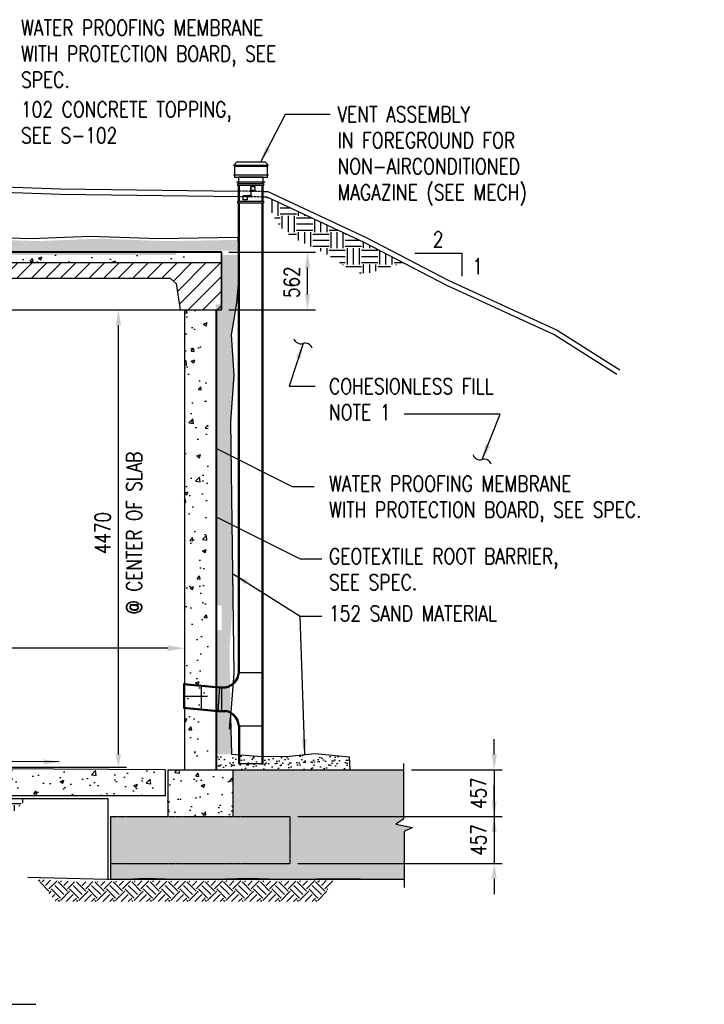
# Model space of a CAD drawing. Header units: millimetres. Extents: x -1420 to 32684, y -3794 to 19736.
# Tile 6 of 8: x 25997 to 32684, y -1214 to 8405. Entities that reach past the tile are written whole.
import ezdxf

# ---------------------------------------------------------------- set-up
doc = ezdxf.new("R2010")
doc.units = ezdxf.units.MM
doc.linetypes.add('HIDDEN', pattern=[0.375, 0.25, -0.125])
doc.linetypes.add('HIDDEN2', pattern=[0.1875, 0.125, -0.0625])
for name, color, linetype in [('M-EXHS-DUCT', 8, 'Continuous'), ('S-ANNO-DIMS', 2, 'Continuous'), ('S-ANNO-SYMB', 4, 'Continuous'), ('S-ANNO-SYMB5', 5, 'Continuous'), ('S-ANNO-TEXT', 3, 'Continuous'), ('S-SECT-CONC', 3, 'Continuous'), ('S-SECT-MBND', 1, 'Continuous'), ('S-SECT-PATT', 1, 'Continuous'), ('S-STRL-MISC', 4, 'Continuous')]:
    doc.layers.add(name, color=color, linetype=linetype)
doc.styles.add('BASE48', font='romans.shx', dxfattribs={"width": 0.8})
doc.styles.add('Text', font='romans.shx', dxfattribs={"width": 0.8, "height": 3})
doc.dimstyles.new('DIM48', dxfattribs={"dimscale": 48, "dimtxt": 0.125, "dimasz": 0.09375, "dimexe": 0.0625, "dimexo": 0.0625, "dimgap": 0.0625, "dimtad": 1, "dimdec": 4, "dimzin": 3, "dimdsep": 46, "dimlunit": 4, "dimtxsty": 'BASE48', "dimblk": 'ARCHTICK', "dimcen": 0.09, "dimdle": 0.0625, "dimclrd": 256, "dimclre": 256, "dimclrt": 4, "dimadec": 0, "dimazin": 0, "dimtfac": 1, "dimtdec": 4, "dimtmove": 0, "dimatfit": 2, "dimfxl": 1, "dimfrac": 2, "dimtolj": 1, "dimtzin": 0, "dimlwd": -1, "dimlwe": -1, "dimarcsym": 0})
doc.dimstyles.new('NFL_1', dxfattribs={"dimscale": 0, "dimtxt": 3, "dimasz": 3.3, "dimexe": 3, "dimexo": 3, "dimgap": 1.5, "dimtad": 1, "dimdec": 0, "dimzin": 3, "dimdsep": 46, "dimtxsty": 'Text', "dimblk2": 'ARCHTICK', "dimcen": 3, "dimdle": 3, "dimclrd": 1, "dimclre": 1, "dimclrt": 2, "dimadec": 0, "dimazin": 0, "dimtfac": 0.75, "dimtdec": 0, "dimtmove": 2, "dimatfit": 3, "dimfxl": 0.125, "dimtfillclr": 1, "dimfrac": 2, "dimtolj": 1, "dimtzin": 0, "dimarcsym": 1})
pattern_1 = [(50, (9635.26, 1564.26), (358.63, -31.376), [37.5, -412.5]), (355, (9635.26, 1564.26), (-69.376, 376.096), [30, -330]), (100.4514, (9665.14, 1561.64), (289.255, 344.72), [31.87, -350.571]), (46.1842, (9635.26, 1664.26), (533.621, -82.76), [56.25, -618.75]), (96.6356, (9679.7, 1657.36), (467.331, 487.059), [47.805, -525.856]), (351.1842, (9635.26, 1664.26), (467.331, 487.06), [45, -495]), (21, (9685.26, 1639.26), (298.4535, -201.3094), [37.5, -412.5]), (326, (9685.26, 1639.26), (121.658, 362.575), [30, -330]), (71.4514, (9710.13, 1622.48), (420.111, 161.265), [31.87, -350.571]), (37.5, (9635.26, 1564.26), (6.0799, 166.4469), [0, -326, 0, -335, 0, -331.25]), (7.5, (9635.26, 1564.26), (131.5348, 197.2059), [0, -191, 0, -318.5, 0, -126.25]), (327.5, (9523.76, 1564.26), (266.9112, -11.2774), [0, -125, 0, -390, 0, -517.5]), (317.5, (9473.76, 1564.26), (291.593, 50.0525), [0, -162.5, 0, -259, 0, -367.5])]
pattern_2 = [(50, (949.64, 1564.26), (358.63, -31.376), [37.5, -412.5]), (355, (949.64, 1564.26), (-69.3757, 376.096), [30, -330]), (100.4514, (979.53, 1561.64), (289.2547, 344.7198), [31.87, -350.571]), (46.1842, (949.64, 1664.26), (533.6205, -82.7595), [56.25, -618.75]), (96.6356, (994.1, 1657.36), (467.331, 487.059), [47.805, -525.856]), (351.1842, (949.64, 1664.26), (467.331, 487.059), [45, -495]), (21, (999.64, 1639.26), (298.4535, -201.3094), [37.5, -412.5]), (326, (999.64, 1639.26), (121.6577, 362.575), [30, -330]), (71.4514, (1024.5, 1622.48), (420.1113, 161.2652), [31.87, -350.571]), (37.5, (949.64, 1564.26), (6.0799, 166.4469), [0, -326, 0, -335, 0, -331.25]), (7.5, (949.64, 1564.26), (131.5348, 197.2059), [0, -191, 0, -318.5, 0, -126.25]), (327.5, (838.14, 1564.26), (266.9112, -11.27744), [0, -125, 0, -390, 0, -517.5]), (317.5, (788.14, 1564.26), (291.593, 50.0525), [0, -162.5, 0, -259, 0, -367.5])]

# ---------------------------------------------------------------- blocks, each defined once
blk = doc.blocks.new('*D56')
at = {"layer": 'Defpoints', "color": 0, "transparency": 16777216}
for p in [(28636.6, 619.4), (28636.6, 162.6), (30632.3, 162.6)]:
    blk.add_point(p, dxfattribs=at)
at = {"layer": 'S-ANNO-DIMS', "transparency": 16777216}
for p, q in [((30632.3, 769.4), (30632.3, 919.4)), ((28715.6, 619.4), (30711.3, 619.4)), ((30632.3, 619.4), (30632.3, 162.6)), ((28715.6, 162.6), (30711.3, 162.6)), ((30632.3, 12.6), (30632.3, -137.4))]:
    blk.add_line(p, q, dxfattribs=at)
for points in [[(30607.3, 769.4), (30657.3, 769.4), (30632.3, 619.4)], [(30607.3, 12.6), (30657.3, 12.6), (30632.3, 162.6)]]:
    blk.add_solid(points, dxfattribs=at)
at = {"layer": 'S-ANNO-DIMS', "color": 3, "transparency": 16777216, "insert": (30478.3, 391), "char_height": 150, "attachment_point": 5, "rotation": 90, "style": 'BASE48'}
blk.add_mtext('\\A1;457', dxfattribs=at)
blk = doc.blocks.new('*D57')
at = {"layer": 'Defpoints', "color": 0, "transparency": 16777216}
for p in [(29745.8, 1076.6), (28636.6, 619.4), (30632.3, 619.4)]:
    blk.add_point(p, dxfattribs=at)
at = {"layer": 'S-ANNO-DIMS', "transparency": 16777216}
for p, q in [((30632.3, 1226.6), (30632.3, 1376.6)), ((29824.8, 1076.6), (30711.3, 1076.6)), ((30632.3, 1076.6), (30632.3, 619.4)), ((28715.6, 619.4), (30711.3, 619.4)), ((30632.3, 469.4), (30632.3, 319.4))]:
    blk.add_line(p, q, dxfattribs=at)
for points in [[(30607.3, 1226.6), (30657.3, 1226.6), (30632.3, 1076.6)], [(30607.3, 469.4), (30657.3, 469.4), (30632.3, 619.4)]]:
    blk.add_solid(points, dxfattribs=at)
at = {"layer": 'S-ANNO-DIMS', "color": 3, "transparency": 16777216, "insert": (30478.3, 848), "char_height": 150, "attachment_point": 5, "rotation": 90, "style": 'BASE48'}
blk.add_mtext('\\A1;457', dxfattribs=at)
blk = doc.blocks.new('*D59')
at = {"layer": 'Defpoints', "color": 0, "ltscale": 10, "transparency": 16777216}
for p in [(19988.1, 2376.6), (27608.1, 2376.6), (19988.1, 2264)]:
    blk.add_point(p, dxfattribs=at)
at = {"layer": 'S-ANNO-DIMS', "color": 1, "lineweight": -2, "ltscale": 10, "transparency": 16777216}
for p, q in [((19988.1, 2226.6), (19988.1, 2114)), ((27443.1, 2264), (20153.1, 2264)), ((27608.1, 2226.6), (27608.1, 2114))]:
    blk.add_line(p, q, dxfattribs=at)
at = {"layer": 'S-ANNO-DIMS', "color": 1, "ltscale": 10, "transparency": 16777216}
for points in [[(20153.1, 2291.5), (20153.1, 2236.5), (19988.1, 2264)], [(27443.1, 2291.5), (27443.1, 2236.5), (27608.1, 2264)]]:
    blk.add_solid(points, dxfattribs=at)
at = {"layer": 'S-ANNO-DIMS', "color": 2, "ltscale": 10, "transparency": 16777216, "insert": (23466.8, 2414), "char_height": 150, "attachment_point": 5, "style": 'Text'}
blk.add_mtext('\\A1;7620', dxfattribs=at)
blk = doc.blocks.new('_ArchTick')
at = {"color": 0, "linetype": 'ByBlock', "const_width": 0.15}
blk.add_lwpolyline([(-0.5, -0.5), (0.5, 0.5)], dxfattribs=at)

msp = doc.modelspace()

# ---------------------------------------------------------------- hatches: boundary and pattern name
at = {"layer": 'S-SECT-PATT', "ltscale": 15}
h = msp.add_hatch(dxfattribs=at)
h.set_pattern_fill('EARTH', color=256, scale=25)
h.set_pattern_definition([(0, (17271.39, 0), (158.75, 158.75), [158.75, -158.75]), (0, (17271.39, 59.53), (158.75, 158.75), [158.75, -158.75]), (0, (17271.39, 119.06), (158.75, 158.75), [158.75, -158.75]), (90, (17291.23, 138.9), (-158.75, 158.75), [158.75, -158.75]), (90, (17350.76, 138.9), (-158.75, 158.75), [158.75, -158.75]), (90, (17410.3, 138.9), (-158.75, 158.75), [158.75, -158.75])])
edge = h.paths.add_edge_path()
edge.add_line((29358.9, 6231.7), (28410.2, 6674.9))
edge.add_spline(control_points=[(28410.2, 6674.9), (28435.4, 6589.5), (28477.8, 6445.8), (28693.4, 6232.6), (29010.7, 6145), (29308, 5868.8), (29571.2, 5989.1), (29706.2, 6011.9), (29763.3, 6021.5)], knot_values=[0, 0, 0, 0, 262.771135, 442.037225, 878.148982, 1258.264944, 1497.353504, 1672.999906, 1672.999906, 1672.999906, 1672.999906], degree=3, periodic=0)
edge.add_line((29763.3, 6021.5), (29358.9, 6231.7))
at = {"layer": 'S-SECT-PATT'}
h = msp.add_hatch(dxfattribs=at)
h.set_pattern_fill('AR-SAND', color=256, scale=50, angle=45, style=0)
h.set_pattern_definition([(82.5, (9711.26, 1564.26), (-70.35066, 65.89636), [0, -76, 0, -85, 0, -81.25]), (52.5, (9711.26, 1564.26), (-37.2069, 162.349), [0, -41, 0, -68.5, 0, -26.25]), (12.5, (9667.77, 1520.77), (109.90146, 110.30162), [0, -25, 0, -90, 0, -117.5]), (2.5, (9667.77, 1520.77), (75.2521, 137.3131), [0, -12.5, 0, -59, 0, -67.5])])
h.paths.add_polyline_path([(26763.5, 6265.5), (26181.3, 6241.8), (25375.7, 6266.2), (24692.2, 6248.9), (23874.1, 6259.6), (23874.1, 6107.6), (27526.1, 6107.6), (27526.1, 6147.6), (28132, 6147.6), (28126.9, 6253.7), (27429.8, 6241.8)])
h.paths.add_polyline_path([(27912.7, 1228.6), (28064.7, 1228.6), (28057, 1590.7), (28046.4, 2267.4), (28088.4, 2812.7), (28056.9, 4479.2), (28088.3, 4927.8), (28063.8, 5326.2), (28114.8, 5634.5), (28133.3, 5840.6), (28133.3, 6107.6), (27963.7, 6107.6), (27963.7, 5624.6), (27912.7, 5624.6), (27912.7, 2686.1), (27948.6, 2681.7), (27970.2, 2681.7), (27970.2, 2441.1), (27933.9, 2441.1), (27912.7, 2443.7)])
h = msp.add_hatch(dxfattribs=at)
h.set_pattern_fill('AR-CONC', color=256, scale=50, style=0)
h.set_pattern_definition(pattern_1)
h.paths.add_polyline_path([(23798.1, 6107.6), (19708.5, 6107.6), (19708.5, 6031.4), (23798.1, 6031.4)])
h.paths.add_polyline_path([(27887.7, 6107.6), (27450.1, 6107.6), (23798.1, 6107.6), (23798.1, 6031.4), (27887.7, 6031.4)])
h = msp.add_hatch(dxfattribs=at)
h.set_pattern_fill('ANSI31', color=256, scale=800, style=0)
h.set_pattern_definition([(45, (9635.26, 1564.26), (-70.7107, 70.7107), [])])
h.paths.add_polyline_path([(27565.1, 5571.6), (27963.7, 5571.7), (27963.7, 6031.4), (19632.5, 6031.4), (19632.5, 5571.6), (20031.2, 5571.6), (20069.6, 5828.2), (20128.1, 5878.6), (27468.2, 5878.6), (27526.7, 5828.2)])
h = msp.add_hatch(dxfattribs=at)
h.set_pattern_fill('AR-CONC', color=256, scale=50, style=0)
h.set_pattern_definition(pattern_1)
h.paths.add_polyline_path([(27836.7, 5624.6), (27608.1, 5624.6), (27608.1, 2714.1), (27663, 2707.4), (27663, 2787.1), (27668, 2787.1), (27668, 2706.8), (27836.7, 2686.1)])
h.paths.add_polyline_path([(27663, 2697.3), (27608.1, 2704), (27608.1, 2641.2), (27608.2, 2591.8), (27663, 2591.8)])
h.paths.add_polyline_path([(27769.5, 2684.2), (27668, 2696.6), (27668, 2591.8), (27769.5, 2591.8)])
h.paths.add_polyline_path([(27668, 2591.8), (27668, 2474.6), (27836.7, 2453.9), (27836.7, 2591.8)])
h.paths.add_polyline_path([(27663, 2591.8), (27608.2, 2591.8), (27608.3, 2481.9), (27663, 2475.2)])
h.paths.add_polyline_path([(27836.7, 2443.7), (27668, 2464.5), (27668, 2383.8), (27663, 2383.8), (27663, 2465.1), (27608.1, 2471.8), (27608.1, 1154.6), (27836.7, 1154.6)])
h = msp.add_hatch(dxfattribs=at)
h.set_pattern_fill('AR-SAND', color=256, scale=50, angle=45, style=0)
h.set_pattern_definition([(82.5, (9635.26, 1564.26), (-70.35066, 65.89636), [0, -76, 0, -85, 0, -81.25]), (52.5, (9635.26, 1564.26), (-37.2069, 162.349), [0, -41, 0, -68.5, 0, -26.25]), (12.5, (9591.77, 1520.77), (109.90146, 110.30162), [0, -25, 0, -90, 0, -117.5]), (2.5, (9591.77, 1520.77), (75.2521, 137.3131), [0, -12.5, 0, -59, 0, -67.5])])
h.paths.add_polyline_path([(27920.2, 1076.6), (29221.5, 1076.6), (29214.4, 1202.7), (28882.2, 1237.7), (28599, 1206.2), (28322.7, 1209.7), (28064.7, 1228.6), (27920.2, 1228.6)])
h = msp.add_hatch(dxfattribs=at)
h.set_pattern_fill('AR-CONC', color=256, scale=50, style=0)
h.set_pattern_definition(pattern_2)
h.paths.add_polyline_path([(28636.6, 619.4), (26884.2, 619.4), (26884.2, 162.6), (28636.6, 162.6)], flags=17)
h.paths.add_polyline_path([(20712, 619.4), (18959.6, 619.4), (18959.6, 162.6), (20712, 162.6)])
h.paths.add_polyline_path([(26884.2, 162.6), (26884.2, 9.4), (29751.3, 9.4), (29751.3, 473.6), (29835.6, 514.4), (29672.4, 544.3), (29745.8, 593.3), (29745.8, 1076.6), (28078, 1076.6), (28078, 619.4), (28636.6, 619.4), (28636.6, 162.6)])
h.paths.add_polyline_path([(20712, 9.4), (20712, 162.6), (18959.6, 162.6), (18959.6, 619.4), (19518.2, 619.4), (19518.2, 1076.6), (17936.3, 1076.6), (17936.3, 636.5), (17862.8, 587.6), (18026, 557.7), (17941.7, 516.9), (17941.7, 9.4)])
h = msp.add_hatch(dxfattribs=at)
h.set_pattern_fill('AR-CONC', color=256, scale=50, style=0)
h.set_pattern_definition(pattern_2)
h.paths.add_polyline_path([(27417.8, 1076.7), (23798.1, 1101.6), (20178.4, 1080.5), (20178.4, 822.6), (27417.8, 822.6)])
h = msp.add_hatch(dxfattribs=at)
h.set_pattern_fill('AR-CONC', color=256, scale=50, style=0)
h.set_pattern_definition([(50, (9635.26, 1486.26), (358.63, -31.376), [37.5, -412.5]), (355, (9635.26, 1486.26), (-69.376, 376.096), [30, -330]), (100.4514, (9665.14, 1483.64), (289.255, 344.72), [31.87, -350.571]), (46.1842, (9635.26, 1586.26), (533.62, -82.76), [56.25, -618.75]), (96.6356, (9679.7, 1579.36), (467.331, 487.059), [47.805, -525.856]), (351.1842, (9635.26, 1586.26), (467.331, 487.06), [45, -495]), (21, (9685.26, 1561.26), (298.4535, -201.3094), [37.5, -412.5]), (326, (9685.26, 1561.26), (121.658, 362.575), [30, -330]), (71.4514, (9710.13, 1544.48), (420.111, 161.265), [31.87, -350.571]), (37.5, (9635.26, 1486.26), (6.0799, 166.4469), [0, -326, 0, -335, 0, -331.25]), (7.5, (9635.26, 1486.26), (131.5348, 197.2059), [0, -191, 0, -318.5, 0, -126.25]), (327.5, (9523.76, 1486.26), (266.9112, -11.2774), [0, -125, 0, -390, 0, -517.5]), (317.5, (9473.76, 1486.26), (291.593, 50.0525), [0, -162.5, 0, -259, 0, -367.5])])
h.paths.add_polyline_path([(27442.8, 1076.6), (27442.8, 619.4), (28078, 619.4), (28078, 1076.6)])
h = msp.add_hatch(dxfattribs=at)
h.set_pattern_fill('EARTH', color=1, scale=507.998984, style=0)
h.set_pattern_definition([(0, (20550.1, -9667.47), (126.9997, 126.9997), [126.9997, -126.9997]), (0, (20550.1, -9619.84), (126.9997, 126.9997), [126.9997, -126.9997]), (0, (20550.1, -9572.22), (126.9997, 126.9997), [126.9997, -126.9997]), (90, (20565.97, -9556.34), (-126.9997, 126.9997), [126.9997, -126.9997]), (90, (20613.6, -9556.34), (-126.9997, 126.9997), [126.9997, -126.9997]), (90, (20661.22, -9556.34), (-126.9997, 126.9997), [126.9997, -126.9997])])
h.paths.add_polyline_path([(26061.4, 789.4), (24865, 790), (25026.6, 588.9), (25862.7, 588.9)])
h = msp.add_hatch(dxfattribs=at)
h.set_pattern_fill('EARTH', color=1, scale=507.998984, angle=45, style=0)
h.set_pattern_definition([(45, (11016.74, -984.34), (1e-14, 179.6048), [126.9997, -126.9997]), (45, (10983.07, -950.67), (1e-14, 179.6048), [126.9997, -126.9997]), (45, (10949.39, -916.99), (1e-14, 179.6048), [126.9997, -126.9997]), (135, (10949.39, -894.54), (-179.6048, 1e-14), [126.9997, -126.9997]), (135, (10983.07, -860.86), (-179.6048, 1e-14), [126.9997, -126.9997]), (135, (11016.74, -827.19), (-179.6048, 1e-14), [126.9997, -126.9997])])
h.paths.add_polyline_path([(29063.2, -6.6), (28929.3, -3.7), (28538.3, -14.3), (28369, -8.8), (27880.6, -8.8), (27796.8, -11.1), (27429.3, -11.1), (27358, -8.8), (27042.4, -8.8), (26571.2, -18.2), (26238, 1.2), (26238, 1.6), (26172.8, 3.7), (26350.5, -210.9), (28935.6, -210.9)])

# ---------------------------------------------------------------- linework, layer by layer
at = {"layer": 'Defpoints'}
for p, q in [((28133.3, 5817), (28133.3, 6434.5)), ((27607.9, 1908.7), (27608.1, 1686.6)), ((27807.7, 1895.5), (27807.7, 1895.4))]:
    msp.add_line(p, q, dxfattribs=at)
at = {"layer": 'M-EXHS-DUCT'}
for p, q in [((28086.1, 6979.6, 9.5), (28117.8, 7017.7, 9.5)), ((28099.1, 6979.6, 9.5), (28086.1, 6979.6, 9.5)), ((28117.8, 7016.9, 9.5), (28395.9, 7016.9, 9.5)), ((28427.6, 6979.6, 9.5), (28395.9, 7017.7, 9.5)), ((28425.9, 6979.6, 9.5), (28412.9, 6979.6, 9.5)), ((28133.3, 6633.3, 9.5), (28133.3, 6783.4, 9.5)), ((28143.4, 6633.3, 9.5), (28143.4, 6783.4, 9.5)), ((28362.2, 6783.4, 9.5), (28362.2, 6633.3, 9.5)), ((28372.2, 6783.4, 9.5), (28372.2, 6633.3, 9.5)), ((28253.6, 6683.8, 9.5), (28179.9, 6683.8, 9.5)), ((28133.2, 2026.5), (28133.3, 6613.8, 9.5)), ((28143.2, 2026.5), (28143.4, 6613.8, 9.5)), ((28362.2, 6613.8, 9.5), (28362, 1161.8, 9.5)), ((28372.2, 6613.8, 9.5), (28372.1, 1161.8, 9.5)), ((28362.2, 5035.1), (28362, 1135.8)), ((28372.2, 5035.1), (28372.1, 1135.8)), ((28133.2, 2026.5), (28362, 2026.5)), ((27598.7, 1921.1), (27948.5, 1887.5, 3.9)), ((27598.7, 1921.1), (27598.7, 1677.6)), ((27598.7, 1910.9, 0), (27947.8, 1877.4, 0.2)), ((27769.3, 1898.5), (27769.3, 1685.7)), ((27769.6, 1890.9), (27769.6, 1678.2)), ((27948.5, 1887.5), (27933.7, 1646.9, 3.9)), ((27947.8, 1877.4, 3.9), (28009.6, 1877.4, 3.9)), ((27948.5, 1887.5, 3.9), (28009.6, 1887.5, 3.9)), ((27970.1, 1887.5, 3.9), (27970.1, 1646.9, 3.9)), ((27608, 1797.7), (27833.1, 1797.7)), ((27598.7, 1688.9), (27934.4, 1657, 3.9)), ((27598.7, 1678.8), (27933.7, 1646.9, 3.9)), ((27933.7, 1646.9, 3.9), (28009.6, 1646.9, 3.9)), ((27934.4, 1657, 3.9), (28009.6, 1657, 3.9)), ((28133.2, 1508), (28372.1, 1508)), ((28133.2, 1508), (28133.2, 1135.8)), ((28143.4, 1508), (28143.4, 1135.8)), ((28372.1, 1135.8, 0.9), (28133.2, 1135.8))]:
    msp.add_line(p, q, dxfattribs=at)
at = {"layer": 'M-EXHS-DUCT', "elevation": 9.5}
for points in [[(28094.2, 6867.5), (28418.6, 6867.5), (28418.6, 6971.8), (28094.2, 6971.8)], [(28099.1, 6972.6), (28412.1, 6972.6), (28412.1, 6979.6), (28099.1, 6979.6)], [(28088.5, 6889.3), (28423.5, 6889.3), (28423.5, 6884.6), (28088.5, 6884.6)], [(28134.9, 6822.3), (28373.9, 6822.3), (28373.9, 6866.7), (28134.9, 6866.7)], [(28117.8, 6821.5), (28391.8, 6821.5), (28391.8, 6816.1), (28117.8, 6816.1)], [(28129.2, 6802.9), (28378, 6802.9), (28378, 6783.4), (28129.2, 6783.4)], [(28133.3, 6803.6), (28134.1, 6803.6), (28134.1, 6813.7), (28133.3, 6813.7)], [(28253.6, 6775.8), (28293.2, 6775.8), (28293.2, 6736.8), (28253.6, 6736.8)], [(28372.3, 6802.9), (28371.5, 6802.9), (28371.5, 6811.4), (28372.3, 6811.4)], [(28179.9, 6683.8), (28219.5, 6683.8), (28219.5, 6644.8), (28179.9, 6644.8)], [(28129.2, 6633.3), (28378, 6633.3), (28378, 6613.8), (28129.2, 6613.8)]]:
    msp.add_lwpolyline(points, close=True, dxfattribs=at)
msp.add_lwpolyline([(28253.6, 6775.8), (28253.6, 6697.3)], dxfattribs=at)
at = {"layer": 'M-EXHS-DUCT', "const_width": 14.5, "elevation": 9.5}
msp.add_lwpolyline([(28246.3, 6683.8, 1), (28260.9, 6683.8, 1)], format="xyb", close=True, dxfattribs=at)
at = {"layer": 'M-EXHS-DUCT', "extrusion": (0.051128, -0.017653, 0.998536)}
msp.add_arc((11060.1, -25740.6, 1402.6), 157.3, 211.12411, 283.63527, dxfattribs=at)
at = {"layer": 'M-EXHS-DUCT', "extrusion": (0.051282, -0.023725, 0.998402)}
msp.add_arc((13598.3, -24498.8, 1395.2), 163.5, 215.18124, 290.66618, dxfattribs=at)
at = {"layer": 'M-EXHS-DUCT', "extrusion": (0.051282, 0.023725, 0.998402)}
msp.add_arc((-10390.9, -25980, 1479), 164.1, 249.50596, 324.74813, dxfattribs=at)
at = {"layer": 'M-EXHS-DUCT', "extrusion": (0.051128, 0.017653, 0.998536)}
msp.add_arc((-7719.2, -26892.4, 1465), 157.3, 256.36473, 328.87589, dxfattribs=at)
at = {"layer": 'S-ANNO-DIMS'}
for p, q in [((28041.7, 6133.6), (28886.3, 6133.6)), ((28041.7, 5571.6), (28886.3, 5571.6)), ((24648.6, 1101.6), (27039.8, 1101.6))]:
    msp.add_line(p, q, dxfattribs=at)
at = {"layer": 'S-ANNO-DIMS', "color": 2}
for p, q in [((28808.3, 5721.6), (28808.3, 5983.6)), ((26961.8, 1226.6), (26961.8, 5421.6))]:
    msp.add_line(p, q, dxfattribs=at)
at = {"layer": 'S-ANNO-DIMS'}
msp.add_lwpolyline([(29857.8, 6124), (30316.8, 6124), (30316.8, 5899)], dxfattribs=at)
for centre, start, end in [((28743.5, 5309.5), 197.33619, 287.33619), ((28785.7, 5174.4), 17.33619, 107.33619), ((30492.9, 4176.1), 197.33619, 287.33619), ((30535.1, 4041.1), 17.33619, 107.33619)]:
    msp.add_arc(centre, 70.7, start, end, dxfattribs=at)
at = {"layer": 'S-ANNO-DIMS', "color": 2}
for points in [[(28783.3, 5983.6), (28833.3, 5983.6), (28808.3, 6133.6)], [(28783.3, 5721.6), (28833.3, 5721.6), (28808.3, 5571.6)], [(26936.8, 5421.6), (26986.8, 5421.6), (26961.8, 5571.6)], [(26936.8, 1226.6), (26986.8, 1226.6), (26961.8, 1101.6)]]:
    msp.add_solid(points, dxfattribs=at)
at = {"layer": 'S-ANNO-SYMB'}
msp.add_lwpolyline([(29745.8, 1137.6), (29745.8, 593.3), (29672.4, 544.3), (29835.6, 514.4), (29751.3, 473.6), (29751.3, -72.5)], dxfattribs=at)
at = {"layer": 'S-ANNO-SYMB5'}
msp.add_line((22637.5, -1213.9), (26154.6, -1213.9), dxfattribs=at)
at = {"layer": 'S-SECT-CONC', "linetype": 'HIDDEN2'}
for p, q in [((19625, 6141.1), (27968.2, 6141.7)), ((27968.2, 6141.7), (27968.8, 5571.7))]:
    msp.add_line(p, q, dxfattribs=at)
at = {"layer": 'S-SECT-CONC'}
for p, q in [((19632.5, 6133.6), (27963.7, 6133.6)), ((27963.7, 6133.6), (27963.7, 5571.7)), ((19632.5, 6031.4), (27963.7, 6031.4)), ((27608.1, 5571.6), (27608.1, 1076.6)), ((27912.7, 5571.7), (27912.7, 1076.6)), ((27417.8, 1076.7), (23798.1, 1101.6)), ((27417.8, 1076.7), (27417.8, 822.6)), ((27442.8, 1076.6), (29745.8, 1076.6)), ((27417.8, 822.6), (20178.4, 822.6)), ((26884.2, 619.4), (26884.2, 9.4)), ((26884.2, 9.4), (29751.3, 9.4))]:
    msp.add_line(p, q, dxfattribs=at)
at = {"layer": 'S-SECT-CONC', "linetype": 'HIDDEN'}
for p, q in [((27442.8, 1076.6), (27442.8, 619.4)), ((28078, 1076.6), (28078, 619.4)), ((26884.2, 619.4), (28636.6, 619.4)), ((28636.6, 619.4), (28636.6, 157.2)), ((26884.2, 162.6), (28636.6, 162.6))]:
    msp.add_line(p, q, dxfattribs=at)
at = {"layer": 'S-SECT-CONC'}
msp.add_lwpolyline([(19625, 5571.6), (20031.2, 5571.6), (20069.6, 5828.2), (20128.1, 5878.6), (27468.2, 5878.6), (27526.7, 5828.2), (27565.1, 5571.6), (27968.8, 5571.7)], dxfattribs=at)
at = {"layer": 'S-SECT-MBND'}
msp.add_line((20031.2, 5571.6), (27565.1, 5571.6), dxfattribs=at)
at = {"layer": 'S-STRL-MISC', "color": 1, "linetype": 'HIDDEN', "ltscale": 3}
for p, q in [((28372.2, 6726.4), (28133.3, 6729.4)), ((28133.3, 6678.4), (28372.2, 6675.4))]:
    msp.add_line(p, q, dxfattribs=at)
at = {"layer": 'S-STRL-MISC', "color": 2, "linetype": 'HIDDEN2'}
msp.add_line((27920.2, 5571.7), (27920.2, 1076.6), dxfattribs=at)
at = {"layer": 'S-STRL-MISC'}
msp.add_lwpolyline([(15851.3, 4890.9), (16461.2, 5278.9), (17519.4, 5763.9), (18328.1, 6184.2), (19312.2, 6644, -0.102524), (19322.1, 6646.3), (21225.9, 6798.9), (23900.6, 6840.8), (26396.5, 6751), (28133.3, 6729.4)], format="xyb", dxfattribs=at)
for points in [[(15878.6, 4847.9), (16485.7, 5234), (17541.8, 5718.1), (18350.6, 6138.5), (19328.9, 6595.5), (21226.4, 6747.9), (23900.2, 6789.8), (26395.9, 6700), (28133.3, 6678.4)], [(28372.2, 6726.4), (28421.8, 6725.8)], [(28372.2, 6675.4), (28410.2, 6674.9)], [(28410.2, 6674.9), (29358.9, 6231.7), (30167.7, 5811.3), (31223.9, 5327.2), (31830.9, 4941.1)], [(28421.8, 6725.8), (29381.5, 6277.5), (30190.1, 5857.1), (31248.3, 5372.1), (31858.3, 4984.2)], [(23798.1, 6285.6), (24616.2, 6274.9), (25299.7, 6292.2), (26105.3, 6267.8), (26687.5, 6291.5), (27353.8, 6267.8), (28126.9, 6279.7)], [(28126.9, 6279.7), (28142.1, 5937.8), (28114.8, 5634.5), (28063.8, 5326.2), (28088.3, 4927.8), (28056.9, 4479.2), (28088.2, 2018.5), (28046.3, 1473.3), (28057, 1590.7), (28064.7, 1228.6), (28322.7, 1209.7), (28599, 1206.2), (28882.2, 1237.7), (29214.4, 1202.7), (29221.5, 1076.6)], [(26078.4, 27.6), (26974.8, 3.9), (27225, 16.8), (27521.5, 7.1), (27889, 7.1), (28237.2, 16.8), (28630.5, 3.9), (29021.5, 14.5), (29636.6, 7.1)]]:
    msp.add_lwpolyline(points, dxfattribs=at)
at = {"layer": 'S-STRL-MISC', "color": 2, "linetype": 'HIDDEN2'}
msp.add_lwpolyline([(20737, 6), (20737, 6), (20737, 6), (20737, 797.6), (20737, 797.6), (26833.2, 797.6), (26859.2, 797.6), (26859.2, 6.9), (26859.2, 6.9), (26859.2, 6.9)], dxfattribs=at)

# ---------------------------------------------------------------- texts
at = {"layer": 'S-ANNO-TEXT', "char_height": 152.4, "attachment_point": 1, "style": 'BASE48'}
for s, insert, width in [('WATER PROOFING MEMBRANE\\PWITH PROTECTION BOARD, SEE SPEC.', (26010.2, 8402), 2816.269), ('102 CONCRETE TOPPING,\\PSEE S-102', (26010.2, 7604.4), 2816.269), ('VENT ASSEMBLY\\PIN FOREGROUND FOR NON-AIRCONDITIONED MAGAZINE (SEE MECH)', (29101.8, 7556), 2765.391), ('2', (30032.3, 6334.1), 1154.261), ('1', (30419.3, 6071.9), 1154.261), ('COHESIONLESS FILL\\PNOTE 1', (29018.7, 4900.1), 3128.172), ('WATER PROOFING MEMBRANE\\PWITH PROTECTION BOARD, SEE SPEC.', (29018.7, 3947.6), 4171.94), ('GEOTEXTILE ROOT BARRIER, SEE SPEC.', (29018.7, 3239.4), 2816.269), ('152 SAND MATERIAL', (29018.7, 2680.3), 2816.269), ('SLOPE @25 MM FALL', (24064.5, 1441), 2058.541)]:
    msp.add_mtext(s, dxfattribs=dict(at, insert=insert, width=width))
at = {"layer": 'S-ANNO-TEXT', "char_height": 150, "attachment_point": 5, "rotation": 90, "style": 'BASE48'}
for s, insert in [('\\A1;562', (28654.3, 5839.6)), ('@ CENTER OF SLAB', (27114.2, 3389.6)), ('\\A1;4470', (26807.8, 3389.6))]:
    msp.add_mtext(s, dxfattribs=dict(at, insert=insert))

# ---------------------------------------------------------------- dimensions: what is measured, and where the dimension line sits
at = {"layer": 'S-ANNO-DIMS', "ltscale": 10}
dim = msp.add_linear_dim(base=(19988.1, 2264), p1=(27608.1, 2376.6), p2=(19988.1, 2376.6), dimstyle='NFL_1', dxfattribs=at)
dim.commit()
dim.dimension.update_dxf_attribs({"geometry": '*D59', "text_midpoint": (23466.8, 2414), "dimtype": 160})
at = {"layer": 'S-ANNO-DIMS', "color": 2}
for base, p1, p2, picture, middle in [((30632.3, 619.4), (29745.8, 1076.6), (28636.6, 619.4), '*D57', (30478.3, 848)), ((30632.3, 162.6), (28636.6, 619.4), (28636.6, 162.6), '*D56', (30478.3, 391))]:
    dim = msp.add_linear_dim(base=base, p1=p1, p2=p2, angle=90, dimstyle='DIM48', override={"dimscale": 50, "dimtxt": 3, "dimasz": 3, "dimexe": 1.58, "dimexo": 1.58, "dimgap": 1.58, "dimtoh": 1, "dimdec": 0, "dimlunit": 2, "dimdle": 0, "dimclrt": 3, "dimtfac": 0.7, "dimtdec": 0, "dimtix": 1, "dimtmove": 1, "dimfxl": 1.6}, dxfattribs=at)
    dim.commit()
    dim.dimension.update_dxf_attribs({"geometry": picture, "text_midpoint": middle})

# ---------------------------------------------------------------- leaders
at = {"layer": 'S-ANNO-DIMS'}
for points in [[(28764.6, 5242), (28627.9, 4825.2), (28883.2, 4825.2)], [(30514, 4108.6), (30689.5, 4550.3), (29752.8, 4550.3)], [(27912.7, 4219.9), (28660.1, 3845), (28873.8, 3845)], [(27916.9, 3547.8), (28736.1, 3136.9), (28949.8, 3136.9)], [(28085.1, 2988.7), (28736.1, 2577.8), (28949.8, 2577.8)], [(28781.3, 1226.5), (28736.1, 2577.8)], [(26381.6, 1153.4), (23798.1, 1174.7)]]:
    msp.add_leader(points, dimstyle='DIM48', override={"dimscale": 50, "dimtxt": 3, "dimasz": 3, "dimexe": 1.58, "dimexo": 1.58, "dimgap": 1.58, "dimtad": 0, "dimtoh": 1, "dimdec": 0, "dimlunit": 2, "dimdle": 0, "dimclrd": 2, "dimclre": 2, "dimtfac": 0.7, "dimtdec": 0, "dimtix": 1, "dimtmove": 1}, dxfattribs=at)
at = {"layer": 'S-ANNO-TEXT'}
msp.add_leader([(28354.3, 7016.9, 9.5), (28594.6, 7482.5, 9.5), (29029.3, 7482.5, 9.5)], dimstyle='DIM48', override={"dimscale": 50, "dimtxt": 3, "dimasz": 3, "dimexe": 1.58, "dimexo": 1.58, "dimgap": 1.58, "dimtad": 0, "dimtoh": 1, "dimdec": 0, "dimlunit": 2, "dimdle": 0, "dimclrd": 2, "dimclre": 2, "dimtfac": 0.7, "dimtdec": 0, "dimtix": 1, "dimtmove": 1}, dxfattribs=at)

doc.saveas('drawing.dxf')
